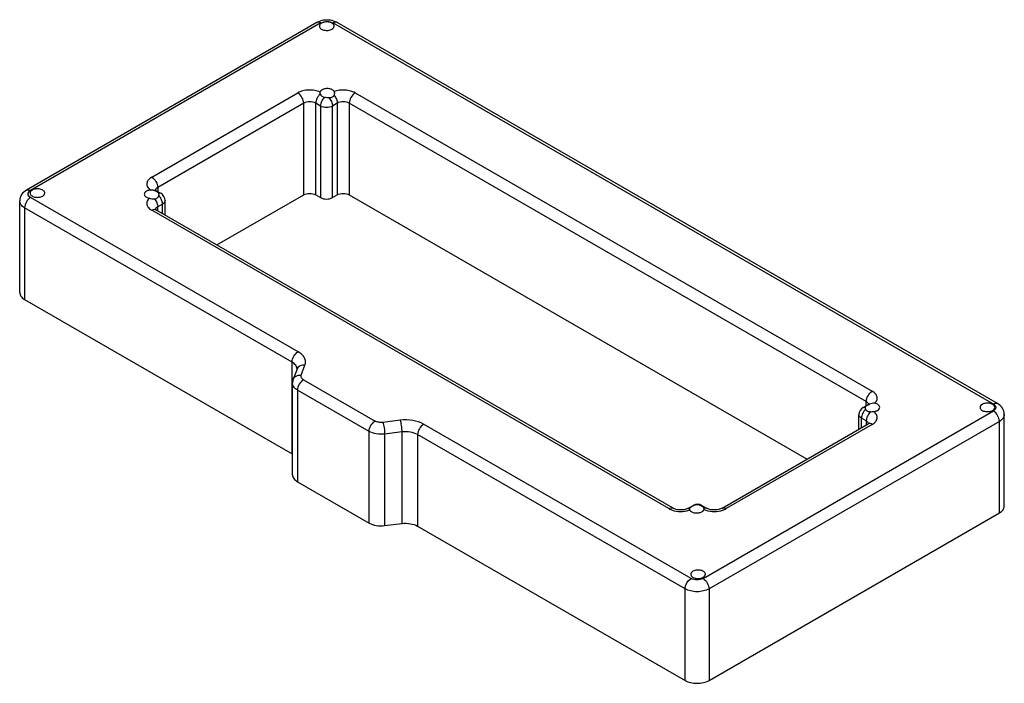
# Model space of a CAD drawing. Header units: millimetres. Extents: x 86 to 668, y 330 to 723.
import ezdxf

# ---------------------------------------------------------------- set-up
doc = ezdxf.new("R2010")
doc.units = ezdxf.units.MM
doc.header["$LTSCALE"] = 68.448019
doc.layers.get('0').update_dxf_attribs({"linetype": 'CONTINUOUS'})

msp = doc.modelspace()

# ---------------------------------------------------------------- linework, layer by layer
at = {"color": 7, "linetype": 'Continuous'}
for p, q in [((261.64, 720.84), (90.1, 621.8)), ((264.14, 720.6), (92.6, 621.56)), ((661.4, 495.33), (271.21, 720.6)), ((663.9, 495.58), (273.71, 720.84)), ((164.16, 629.48), (250.42, 679.28)), ((284.37, 679.28), (589.84, 502.92)), ((253.96, 673.16), (167.69, 623.35)), ((253.96, 619.02), (253.96, 673.16)), ((261.03, 619.02), (261.03, 673.16)), ((263.86, 671.53), (261.03, 673.16)), ((263.86, 671.53), (263.86, 617.39)), ((273.76, 673.16), (270.93, 671.53)), ((270.93, 617.39), (270.93, 671.53)), ((273.76, 673.16), (273.76, 619.02)), ((280.83, 673.16), (280.83, 619.02)), ((586.3, 496.8), (280.83, 673.16)), ((167.69, 623.35), (167.69, 620.96)), ((250.6, 526.25), (92.6, 617.47)), ((165.08, 621.7), (166.66, 621.56)), ((166.66, 621.56), (166.07, 621.99)), ((166.66, 621.56), (169.49, 619.93)), ((168.12, 620.12), (169.49, 619.93)), ((168.35, 618.58), (168.44, 619.2)), ((202.61, 589.37), (253.96, 619.02)), ((261.03, 619.02), (263.86, 617.39)), ((270.93, 617.39), (273.76, 619.02)), ((280.83, 619.02), (551.39, 462.82)), ((86.13, 561.3), (86.13, 615.43)), ((89.06, 611.35), (89.06, 557.22)), ((247.07, 520.13), (89.06, 611.35)), ((170.52, 613.56), (167.69, 611.92)), ((167.69, 609.53), (167.69, 611.92)), ((170.52, 607.9), (170.52, 613.56)), ((171.99, 607.05), (171.99, 615.6)), ((469.63, 433.52), (164.16, 609.88)), ((166.66, 610.13), (166.07, 610.56)), ((472.13, 433.77), (166.66, 610.13)), ((89.06, 557.22), (247.07, 465.99)), ((247.07, 465.99), (247.07, 520.13)), ((252.45, 512.36), (254.66, 518.31)), ((249.98, 515.97), (247.76, 510.02)), ((247.34, 453.53), (247.34, 507.67)), ((253.8, 509.71), (296.12, 485.28)), ((250.27, 503.58), (250.27, 449.45)), ((292.59, 479.15), (250.27, 503.58)), ((584.51, 493.37), (587.34, 495.01)), ((586.3, 494.41), (586.3, 496.8)), ((588.17, 495.24), (587.34, 495.01)), ((489.85, 392.21), (661.4, 491.25)), ((582.01, 480.5), (582.01, 489.04)), ((585.65, 493.6), (585.56, 493.21)), ((667.86, 435.07), (667.86, 489.21)), ((311.01, 485.77), (300.71, 484.49)), ((482.78, 392.21), (324.78, 483.43)), ((664.93, 485.12), (493.39, 386.08)), ((501.07, 433.77), (587.34, 483.57)), ((589.84, 483.33), (503.57, 433.52)), ((586.3, 485.37), (583.47, 487)), ((583.47, 481.34), (583.47, 487)), ((586.3, 485.37), (586.3, 482.98)), ((664.93, 430.99), (664.93, 485.12)), ((292.59, 425.02), (292.59, 479.15)), ((312.07, 478.87), (301.76, 477.59)), ((301.76, 477.59), (301.76, 423.46)), ((312.07, 424.73), (312.07, 478.87)), ((479.25, 386.08), (321.24, 477.31)), ((321.24, 477.31), (321.24, 423.17)), ((250.27, 449.45), (292.59, 425.02)), ((481.27, 433.77), (484.1, 435.4)), ((485.24, 435.63), (484.1, 435.4)), ((487.74, 435.59), (489.1, 435.4)), ((489.1, 435.4), (491.93, 433.77)), ((493.39, 331.95), (664.93, 430.99)), ((301.76, 423.46), (312.07, 424.73)), ((321.24, 423.17), (479.25, 331.95)), ((479.25, 331.95), (479.25, 386.08)), ((493.39, 386.08), (493.39, 331.95))]:
    msp.add_line(p, q, dxfattribs=at)
for centre, radius, start, end in [((265.76, 679.32), 2.22, 187.83034, 198.64548), ((166.99, 615.6), 5, 0, 59.99571), ((592.92, 484.01), 12.18, 117.84966, 119.96817), ((585.96, 494.73), 1.81, 15.90807, 17.70136), ((587.01, 489.04), 5, 119.99985, 180), ((585.43, 491.29), 2.32, 84.56252, 88.78222), ((585.96, 483.3), 1.81, 15.90766, 17.70386), ((242.56, 458.18), 9.02, 57.3901, 60.01566), ((482.12, 432.29), 1.71, 108.22897, 119.92172), ((477.59, 444.94), 13.01, 287.63659, 289.693), ((489.21, 423.91), 12.38, 116.69516, 119.96779), ((486.6, 431.07), 5, 60.00128, 119.99985), ((484.8, 427.24), 8.85, 62.2844, 70.64901), ((491.09, 431.08), 2.93, 101.35635, 104.75553), ((487.87, 396.67), 4.32, 295.92075, 299.95123)]:
    msp.add_arc(centre, radius, start, end, dxfattribs=at)
for points in [[(263.74, 721.76), (263.01, 721.53), (262.3, 721.23), (261.64, 720.84)], [(271.61, 721.76), (269.11, 722.56), (266.24, 722.56), (263.74, 721.76)], [(273.71, 720.84), (273.05, 721.23), (272.34, 721.53), (271.61, 721.76)], [(262.16, 721.04), (261.98, 721), (261.8, 720.94), (261.64, 720.84)], [(273.71, 720.84), (273.57, 720.93), (273.42, 720.99), (273.26, 721.02)], [(263.61, 679.77), (263.56, 679.61), (263.54, 679.45), (263.54, 679.29)], [(263.54, 679.29), (263.54, 679.2), (263.55, 679.11), (263.56, 679.02)], [(270.97, 676.93), (271.34, 677.14), (271.66, 677.47), (271.88, 677.84)], [(165.08, 621.7), (164.51, 621.84), (163.9, 621.93), (163.32, 621.86)], [(166.66, 610.13), (166.5, 610.22), (166.33, 610.28), (166.15, 610.32)], [(247.76, 510.02), (247.49, 509.27), (247.34, 508.46), (247.34, 507.67)], [(591.26, 495.8), (590.24, 495.99), (589.14, 495.64), (588.17, 495.24)], [(588.92, 490.83), (589.51, 490.82), (590.09, 490.88), (590.68, 490.94)], [(587.85, 483.77), (587.67, 483.73), (587.49, 483.67), (587.34, 483.57)], [(481.59, 433.91), (481.76, 433.97), (481.94, 434), (482.12, 434)], [(481.82, 433.63), (481.78, 433.54), (481.75, 433.45), (481.75, 433.35)], [(481.75, 433.35), (481.75, 433.31), (481.76, 433.26), (481.77, 433.22)], [(490.44, 433.64), (490.42, 433.74), (490.38, 433.83), (490.34, 433.91)], [(490.39, 433.03), (490.43, 433.17), (490.45, 433.31), (490.45, 433.45)], [(490.39, 433.03), (490.76, 432.87), (491.15, 432.72), (491.55, 432.59)], [(490.45, 433.45), (490.45, 433.51), (490.45, 433.58), (490.44, 433.64)]]:
    msp.add_open_spline(points, degree=3, dxfattribs=at)
for points, knots in [([(264.14, 720.6), (265.19, 721.2), (267.68, 721.68), (270.16, 721.2), (271.21, 720.6)], [0, 0, 0, 0, 0.5, 1, 1, 1, 1]), ([(264.14, 720.6), (263.97, 720.69), (263.37, 721), (262.64, 721.14), (262.16, 721.04)], [0, 0, 0, 0, 0.283865, 1, 1, 1, 1]), ([(264.46, 720.49), (264.1, 720.29), (263.48, 719.81), (263.19, 719.06), (263.19, 718.72)], [0, 0, 0, 0, 0.550847, 1, 1, 1, 1]), ([(263.19, 718.72), (263.19, 718.47), (263.34, 717.92), (263.93, 717.25), (264.8, 716.72), (266.3, 716.22), (268.33, 716.12), (269.94, 716.55), (270.61, 716.94)], [0, 0, 0, 0, 0.087136, 0.186849, 0.304529, 0.438666, 0.730082, 1, 1, 1, 1]), ([(271.89, 718.72), (271.89, 718.97), (271.73, 719.51), (271.14, 720.19), (270.27, 720.72), (268.78, 721.22), (266.74, 721.32), (265.13, 720.88), (264.46, 720.49)], [0, 0, 0, 0, 0.087136, 0.186849, 0.304529, 0.438666, 0.730082, 1, 1, 1, 1]), ([(270.61, 716.94), (270.97, 717.15), (271.59, 717.62), (271.89, 718.38), (271.89, 718.72)], [0, 0, 0, 0, 0.550847, 1, 1, 1, 1]), ([(273.26, 721.02), (273.11, 721.06), (272.4, 721.14), (271.69, 720.87), (271.21, 720.6)], [0, 0, 0, 0, 0.221701, 1, 1, 1, 1]), ([(263.61, 679.77), (262.6, 680.22), (260.36, 680.86), (256.87, 681.08), (253.46, 680.61), (251.34, 679.81), (250.42, 679.28)], [0, 0, 0, 0, 0.244716, 0.507457, 0.766198, 1, 1, 1, 1]), ([(264.81, 681.1), (264.66, 681.01), (264.16, 680.68), (263.74, 680.18), (263.61, 679.77)], [0, 0, 0, 0, 0.285025, 1, 1, 1, 1]), ([(272.02, 680.11), (271.76, 680.57), (270.75, 681.36), (268.86, 681.87), (266.76, 681.85), (265.39, 681.43), (264.81, 681.1)], [0, 0, 0, 0, 0.204205, 0.4635, 0.74423, 1, 1, 1, 1]), ([(284.37, 679.28), (283.52, 679.77), (281.57, 680.53), (277.39, 681.2), (274.05, 680.83), (272.02, 680.11)], [0, 0, 0, 0, 0.232181, 0.488725, 1, 1, 1, 1]), ([(253.96, 673.16), (253.96, 674.37), (253.13, 676.76), (251.47, 678.68), (250.42, 679.28)], [0, 0, 0, 0, 0.500001, 1, 1, 1, 1]), ([(263.65, 678.61), (262.86, 677.91), (261.63, 676.2), (261.03, 674.16), (261.03, 673.16)], [0, 0, 0, 0, 0.514293, 1, 1, 1, 1]), ([(263.65, 678.61), (263.82, 678.12), (264.55, 677.17), (265.67, 676.85), (266.26, 676.78)], [0, 0, 0, 0, 0.465613, 1, 1, 1, 1]), ([(266.26, 676.78), (265.53, 676.07), (264.4, 674.42), (263.86, 672.47), (263.86, 671.53)], [0, 0, 0, 0, 0.51689, 1, 1, 1, 1]), ([(266.26, 676.78), (266.46, 676.76), (267.29, 676.66), (268.13, 676.59), (268.76, 676.55)], [0, 0, 0, 0, 0.243227, 1, 1, 1, 1]), ([(268.76, 676.55), (268.96, 676.53), (269.71, 676.5), (270.49, 676.65), (270.97, 676.93)], [0, 0, 0, 0, 0.267912, 1, 1, 1, 1]), ([(268.76, 676.55), (269.42, 675.85), (270.44, 674.26), (270.93, 672.42), (270.93, 671.53)], [0, 0, 0, 0, 0.51933, 1, 1, 1, 1]), ([(271.88, 677.84), (272.06, 678.15), (272.21, 678.61), (272.24, 679.08), (272.24, 679.19)], [0, 0, 0, 0, 0.756387, 1, 1, 1, 1]), ([(271.88, 677.84), (272.45, 677.16), (273.35, 675.68), (273.76, 673.97), (273.76, 673.16)], [0, 0, 0, 0, 0.521946, 1, 1, 1, 1]), ([(272.24, 679.19), (272.24, 679.28), (272.22, 679.59), (272.14, 679.91), (272.02, 680.11)], [0, 0, 0, 0, 0.265565, 1, 1, 1, 1]), ([(284.37, 679.28), (283.32, 678.68), (281.66, 676.76), (280.83, 674.37), (280.83, 673.16)], [0, 0, 0, 0, 0.499998, 1, 1, 1, 1]), ([(261.03, 673.16), (259.98, 673.76), (257.5, 674.24), (255.01, 673.76), (253.96, 673.16)], [0, 0, 0, 0, 0.499991, 1, 1, 1, 1]), ([(270.93, 671.53), (269.88, 670.92), (267.4, 670.44), (264.91, 670.92), (263.86, 671.53)], [0, 0, 0, 0, 0.499999, 1, 1, 1, 1]), ([(280.83, 673.16), (279.78, 673.76), (277.29, 674.24), (274.81, 673.76), (273.76, 673.16)], [0, 0, 0, 0, 0.500001, 1, 1, 1, 1]), ([(164.16, 629.48), (163.39, 629.03), (162.07, 628.03), (161.17, 626.16), (161.25, 624.7), (161.79, 623.24), (162.66, 622.36), (163.32, 621.86)], [0, 0, 0, 0, 0.2816, 0.513431, 0.623645, 0.738323, 1, 1, 1, 1]), ([(164.16, 629.48), (165.21, 628.87), (166.87, 626.96), (167.69, 624.56), (167.69, 623.35)], [0, 0, 0, 0, 0.499999, 1, 1, 1, 1]), ([(100.98, 620.05), (100.98, 620.3), (100.83, 620.84), (100.24, 621.51), (99.36, 622.05), (97.87, 622.54), (95.83, 622.65), (94.23, 622.21), (93.55, 621.82)], [0, 0, 0, 0, 0.087136, 0.186849, 0.304529, 0.438666, 0.730082, 1, 1, 1, 1]), ([(167.69, 623.35), (167.52, 623.25), (166.95, 622.88), (166.46, 622.31), (166.31, 621.83)], [0, 0, 0, 0, 0.28441, 1, 1, 1, 1]), ([(90.1, 621.8), (88.98, 621.16), (86.95, 619.37), (86.13, 616.73), (86.13, 615.43)], [0, 0, 0, 0, 0.500251, 1, 1, 1, 1]), ([(92.6, 617.47), (91.55, 616.87), (89.89, 614.95), (89.06, 612.56), (89.06, 611.35)], [0, 0, 0, 0, 0.499915, 1, 1, 1, 1]), ([(90.1, 621.8), (90.44, 622), (91.36, 622.14), (92.19, 621.8), (92.6, 621.56)], [0, 0, 0, 0, 0.449119, 1, 1, 1, 1]), ([(92.6, 617.47), (92.19, 617.71), (91.47, 618.26), (90.98, 619.52), (91.47, 620.77), (92.19, 621.32), (92.6, 621.56)], [0, 0, 0, 0, 0.275431, 0.500012, 0.724585, 1, 1, 1, 1]), ([(93.55, 621.82), (93.19, 621.61), (92.58, 621.14), (92.28, 620.38), (92.28, 620.05)], [0, 0, 0, 0, 0.550847, 1, 1, 1, 1]), ([(92.28, 620.05), (92.28, 619.8), (92.43, 619.25), (93.02, 618.58), (93.9, 618.05), (95.39, 617.55), (97.42, 617.45), (99.03, 617.88), (99.71, 618.27)], [0, 0, 0, 0, 0.087136, 0.186849, 0.304529, 0.438666, 0.730082, 1, 1, 1, 1]), ([(99.71, 618.27), (100.06, 618.48), (100.68, 618.95), (100.98, 619.71), (100.98, 620.05)], [0, 0, 0, 0, 0.550847, 1, 1, 1, 1]), ([(161.01, 621.17), (160.65, 620.96), (160.03, 620.49), (159.74, 619.73), (159.74, 619.39)], [0, 0, 0, 0, 0.550845, 1, 1, 1, 1]), ([(159.74, 619.39), (159.74, 619.13), (159.91, 618.54), (160.58, 617.84), (161.55, 617.3), (162.32, 617.08), (162.73, 617.01)], [0, 0, 0, 0, 0.195731, 0.422686, 0.6928, 1, 1, 1, 1]), ([(163.32, 621.86), (163.1, 621.84), (162.31, 621.72), (161.52, 621.46), (161.01, 621.17)], [0, 0, 0, 0, 0.267109, 1, 1, 1, 1]), ([(162.73, 617.01), (162.2, 616.51), (161.32, 615.38), (161.1, 613.21), (162.2, 611.23), (163.44, 610.3), (164.16, 609.88)], [0, 0, 0, 0, 0.251765, 0.474358, 0.712978, 1, 1, 1, 1]), ([(162.73, 617.01), (163.25, 616.91), (164.27, 616.7), (165.31, 616.57), (165.82, 616.61)], [0, 0, 0, 0, 0.512613, 1, 1, 1, 1]), ([(166.37, 621.25), (166.26, 621.29), (165.85, 621.47), (165.41, 621.61), (165.08, 621.7)], [0, 0, 0, 0, 0.243258, 1, 1, 1, 1]), ([(165.82, 616.61), (165.94, 616.62), (166.4, 616.68), (166.86, 616.82), (167.16, 617)], [0, 0, 0, 0, 0.261003, 1, 1, 1, 1]), ([(168.12, 620.12), (167.92, 620.35), (167.35, 620.77), (166.73, 621.09), (166.37, 621.25)], [0, 0, 0, 0, 0.436334, 1, 1, 1, 1]), ([(167.16, 617), (167.46, 617.17), (167.97, 617.63), (168.27, 618.26), (168.35, 618.58)], [0, 0, 0, 0, 0.507538, 1, 1, 1, 1]), ([(168.44, 619.2), (168.44, 619.29), (168.42, 619.61), (168.28, 619.94), (168.12, 620.12)], [0, 0, 0, 0, 0.27051, 1, 1, 1, 1]), ([(170.52, 613.56), (170.52, 614.45), (170.03, 616.29), (169.01, 617.88), (168.35, 618.58)], [0, 0, 0, 0, 0.480669, 1, 1, 1, 1]), ([(253.96, 619.02), (255.01, 619.63), (257.5, 620.11), (259.98, 619.63), (261.03, 619.02)], [0, 0, 0, 0, 0.5, 1, 1, 1, 1]), ([(263.86, 617.39), (264.91, 616.79), (267.4, 616.31), (269.88, 616.79), (270.93, 617.39)], [0, 0, 0, 0, 0.500001, 1, 1, 1, 1]), ([(273.76, 619.02), (274.81, 619.63), (277.29, 620.11), (279.78, 619.63), (280.83, 619.02)], [0, 0, 0, 0, 0.5, 1, 1, 1, 1]), ([(89.06, 611.35), (88.24, 611.83), (86.82, 612.92), (86.13, 614.65), (86.13, 615.43)], [0, 0, 0, 0, 0.550803, 1, 1, 1, 1]), ([(165.82, 616.61), (166.39, 615.93), (167.28, 614.44), (167.69, 612.74), (167.69, 611.92)], [0, 0, 0, 0, 0.521956, 1, 1, 1, 1]), ([(167.69, 611.92), (167.52, 611.82), (166.95, 611.44), (166.46, 610.88), (166.31, 610.4)], [0, 0, 0, 0, 0.28441, 1, 1, 1, 1]), ([(171.99, 615.6), (171.99, 615.21), (171.65, 614.34), (170.94, 613.79), (170.52, 613.56)], [0, 0, 0, 0, 0.449173, 1, 1, 1, 1]), ([(166.15, 610.32), (166, 610.35), (165.31, 610.41), (164.62, 610.15), (164.16, 609.88)], [0, 0, 0, 0, 0.222209, 1, 1, 1, 1]), ([(86.13, 561.3), (86.13, 560.52), (86.82, 558.78), (88.24, 557.69), (89.06, 557.22)], [0, 0, 0, 0, 0.449208, 1, 1, 1, 1]), ([(247.07, 520.13), (247.07, 521.34), (247.9, 523.73), (249.56, 525.64), (250.61, 526.25)], [0, 0, 0, 0, 0.500002, 1, 1, 1, 1]), ([(254.66, 518.31), (254.92, 518.98), (255.16, 520.48), (254.48, 522.73), (252.89, 524.73), (251.43, 525.78), (250.6, 526.25)], [0, 0, 0, 0, 0.223579, 0.451196, 0.706148, 1, 1, 1, 1]), ([(250, 516.04), (250, 516.82), (249.32, 518.56), (247.9, 519.65), (247.07, 520.13)], [0, 0, 0, 0, 0.449231, 1, 1, 1, 1]), ([(254.66, 518.31), (253.69, 518.43), (252.15, 518.24), (250.61, 517.14), (250.13, 516.37), (249.98, 515.97)], [0, 0, 0, 0, 0.529087, 0.770446, 1, 1, 1, 1]), ([(247.76, 510.02), (247.91, 510.42), (248.4, 511.18), (249.93, 512.29), (251.47, 512.48), (252.45, 512.36)], [0, 0, 0, 0, 0.229485, 0.470811, 1, 1, 1, 1]), ([(250, 516.04), (250, 516.05), (249.99, 515.99), (249.99, 515.99), (249.98, 515.97)], [0, 0, 0, 0, 0.128133, 1, 1, 1, 1]), ([(253.8, 509.71), (253.53, 509.87), (253.04, 510.22), (252.51, 510.88), (252.29, 511.63), (252.37, 512.13), (252.45, 512.36)], [0, 0, 0, 0, 0.293692, 0.548819, 0.776519, 1, 1, 1, 1]), ([(250.27, 503.58), (249.44, 504.06), (248.02, 505.15), (247.34, 506.89), (247.34, 507.67)], [0, 0, 0, 0, 0.550757, 1, 1, 1, 1]), ([(253.8, 509.71), (252.75, 509.1), (251.1, 507.19), (250.27, 504.8), (250.27, 503.58)], [0, 0, 0, 0, 0.499915, 1, 1, 1, 1]), ([(586.3, 496.8), (586.3, 498.01), (587.13, 500.4), (588.79, 502.32), (589.84, 502.92)], [0, 0, 0, 0, 0.500002, 1, 1, 1, 1]), ([(591.26, 495.8), (591.8, 496.29), (592.68, 497.42), (592.9, 499.6), (591.79, 501.57), (590.56, 502.51), (589.84, 502.92)], [0, 0, 0, 0, 0.251765, 0.474358, 0.712978, 1, 1, 1, 1]), ([(586.83, 494.57), (586.74, 494.51), (586.42, 494.32), (586.1, 494.11), (585.91, 493.93)], [0, 0, 0, 0, 0.29036, 1, 1, 1, 1]), ([(587.68, 495.28), (587.64, 495.43), (587.34, 496.06), (586.77, 496.53), (586.3, 496.8)], [0, 0, 0, 0, 0.222072, 1, 1, 1, 1]), ([(588.17, 495.24), (588.09, 495.2), (587.77, 495.06), (587.46, 494.9), (587.23, 494.78)], [0, 0, 0, 0, 0.258163, 1, 1, 1, 1]), ([(587.94, 495.46), (587.94, 495.48), (587.88, 495.37), (587.8, 495.33), (587.59, 495.15), (587.43, 495.06), (587.34, 495.01)], [0, 0, 0, 0, 0.059681, 0.245249, 0.559331, 1, 1, 1, 1]), ([(587.92, 495.43), (587.93, 495.44), (587.93, 495.45), (587.94, 495.46), (587.94, 495.46)], [0, 0, 0, 0, 0.725303, 1, 1, 1, 1]), ([(594.26, 493.41), (594.26, 493.68), (594.08, 494.26), (593.41, 494.96), (592.44, 495.5), (591.68, 495.72), (591.26, 495.8)], [0, 0, 0, 0, 0.195731, 0.422686, 0.6928, 1, 1, 1, 1]), ([(654.78, 495.15), (654.43, 494.94), (653.81, 494.46), (653.51, 493.71), (653.51, 493.37)], [0, 0, 0, 0, 0.550847, 1, 1, 1, 1]), ([(662.21, 493.37), (662.21, 493.62), (662.06, 494.16), (661.47, 494.84), (660.59, 495.37), (659.1, 495.87), (657.07, 495.97), (655.46, 495.53), (654.78, 495.15)], [0, 0, 0, 0, 0.087136, 0.186849, 0.304529, 0.438666, 0.730082, 1, 1, 1, 1]), ([(661.4, 495.33), (661.81, 495.57), (662.64, 495.91), (663.56, 495.77), (663.9, 495.58)], [0, 0, 0, 0, 0.550865, 1, 1, 1, 1]), ([(661.4, 495.33), (661.81, 495.09), (662.52, 494.55), (663.01, 493.29), (662.52, 492.03), (661.81, 491.49), (661.4, 491.25)], [0, 0, 0, 0, 0.275422, 0.500001, 0.72458, 1, 1, 1, 1]), ([(667.86, 489.21), (667.86, 490.5), (667.05, 493.14), (665.02, 494.93), (663.9, 495.58)], [0, 0, 0, 0, 0.499736, 1, 1, 1, 1]), ([(583.47, 487), (583.06, 487.24), (582.35, 487.78), (582.01, 488.65), (582.01, 489.04)], [0, 0, 0, 0, 0.550827, 1, 1, 1, 1]), ([(585.88, 492.25), (585.15, 491.55), (584.02, 489.9), (583.47, 487.95), (583.47, 487)], [0, 0, 0, 0, 0.516939, 1, 1, 1, 1]), ([(584.51, 493.37), (584.72, 493.5), (585.05, 493.6), (585.39, 493.61), (585.47, 493.61)], [0, 0, 0, 0, 0.737966, 1, 1, 1, 1]), ([(585.56, 493.21), (585.56, 493.18), (585.57, 493.02), (585.6, 492.87), (585.64, 492.76)], [0, 0, 0, 0, 0.23005, 1, 1, 1, 1]), ([(585.64, 492.76), (585.65, 492.72), (585.72, 492.54), (585.8, 492.37), (585.88, 492.25)], [0, 0, 0, 0, 0.232269, 1, 1, 1, 1]), ([(585.91, 493.93), (585.88, 493.9), (585.78, 493.8), (585.69, 493.69), (585.65, 493.6)], [0, 0, 0, 0, 0.275023, 1, 1, 1, 1]), ([(585.88, 492.25), (586.15, 491.79), (587.1, 490.98), (588.29, 490.84), (588.92, 490.83)], [0, 0, 0, 0, 0.462905, 1, 1, 1, 1]), ([(588.92, 490.83), (588.13, 490.12), (586.9, 488.41), (586.3, 486.37), (586.3, 485.37)], [0, 0, 0, 0, 0.514239, 1, 1, 1, 1]), ([(589.84, 483.33), (590.6, 483.77), (591.93, 484.77), (592.82, 486.64), (592.75, 488.11), (592.21, 489.56), (591.34, 490.45), (590.68, 490.94)], [0, 0, 0, 0, 0.2816, 0.513431, 0.623645, 0.738323, 1, 1, 1, 1]), ([(590.68, 490.94), (590.89, 490.96), (591.69, 491.08), (592.47, 491.34), (592.98, 491.63)], [0, 0, 0, 0, 0.267109, 1, 1, 1, 1]), ([(592.98, 491.63), (593.34, 491.84), (593.96, 492.32), (594.26, 493.07), (594.26, 493.41)], [0, 0, 0, 0, 0.550845, 1, 1, 1, 1]), ([(653.51, 493.37), (653.51, 493.12), (653.66, 492.58), (654.25, 491.9), (655.13, 491.37), (656.62, 490.87), (658.66, 490.77), (660.26, 491.21), (660.94, 491.59)], [0, 0, 0, 0, 0.087136, 0.186849, 0.304529, 0.438666, 0.730082, 1, 1, 1, 1]), ([(660.94, 491.59), (661.3, 491.8), (661.91, 492.27), (662.21, 493.03), (662.21, 493.37)], [0, 0, 0, 0, 0.550847, 1, 1, 1, 1]), ([(664.93, 485.12), (664.93, 486.33), (664.1, 488.73), (662.45, 490.64), (661.4, 491.25)], [0, 0, 0, 0, 0.499918, 1, 1, 1, 1]), ([(667.86, 489.21), (667.86, 488.43), (667.18, 486.69), (665.76, 485.6), (664.93, 485.12)], [0, 0, 0, 0, 0.449175, 1, 1, 1, 1]), ([(292.59, 479.15), (292.59, 480.36), (293.42, 482.76), (295.07, 484.67), (296.12, 485.28)], [0, 0, 0, 0, 0.499918, 1, 1, 1, 1]), ([(300.71, 484.49), (299.89, 484.39), (298.3, 484.42), (296.77, 484.9), (296.12, 485.28)], [0, 0, 0, 0, 0.52376, 1, 1, 1, 1]), ([(300.71, 484.49), (300.88, 484.04), (301.16, 482.98), (301.58, 480.69), (301.76, 478.83), (301.76, 477.59)], [0, 0, 0, 0, 0.206637, 0.468104, 1, 1, 1, 1]), ([(324.78, 483.43), (322.83, 484.55), (318.23, 485.99), (313.46, 486.08), (311.01, 485.77)], [0, 0, 0, 0, 0.47624, 1, 1, 1, 1]), ([(312.07, 478.87), (312.07, 480.11), (311.89, 481.97), (311.47, 484.26), (311.18, 485.32), (311.02, 485.77)], [0, 0, 0, 0, 0.531809, 0.793343, 1, 1, 1, 1]), ([(324.77, 483.43), (323.72, 482.82), (322.07, 480.91), (321.24, 478.52), (321.24, 477.31)], [0, 0, 0, 0, 0.499998, 1, 1, 1, 1]), ([(587.68, 483.85), (587.64, 484), (587.34, 484.63), (586.77, 485.1), (586.3, 485.37)], [0, 0, 0, 0, 0.222072, 1, 1, 1, 1]), ([(587.92, 484), (587.93, 484.01), (587.96, 484.07), (587.8, 483.86), (587.66, 483.79), (587.45, 483.64), (587.34, 483.57)], [0, 0, 0, 0, 0.042075, 0.177684, 0.497029, 1, 1, 1, 1]), ([(589.84, 483.33), (589.67, 483.42), (589.06, 483.73), (588.33, 483.87), (587.85, 483.77)], [0, 0, 0, 0, 0.28406, 1, 1, 1, 1]), ([(301.76, 477.59), (300.13, 477.39), (296.95, 477.45), (293.88, 478.4), (292.59, 479.15)], [0, 0, 0, 0, 0.52373, 1, 1, 1, 1]), ([(321.24, 477.31), (319.94, 478.05), (316.88, 479.01), (313.7, 479.07), (312.07, 478.87)], [0, 0, 0, 0, 0.476248, 1, 1, 1, 1]), ([(247.34, 453.53), (247.34, 452.75), (248.02, 451.02), (249.44, 449.93), (250.27, 449.45)], [0, 0, 0, 0, 0.449233, 1, 1, 1, 1]), ([(469.63, 433.52), (470.04, 433.76), (470.87, 434.1), (471.79, 433.96), (472.13, 433.77)], [0, 0, 0, 0, 0.550824, 1, 1, 1, 1]), ([(469.63, 433.52), (469.78, 433.43), (470.42, 433.09), (471.1, 432.81), (471.63, 432.63)], [0, 0, 0, 0, 0.239308, 1, 1, 1, 1]), ([(471.63, 432.63), (473.21, 432.09), (476.57, 431.6), (479.94, 432.04), (481.53, 432.55)], [0, 0, 0, 0, 0.498766, 1, 1, 1, 1]), ([(481.27, 433.77), (480.68, 433.43), (479.16, 432.91), (476.7, 432.65), (474.24, 432.91), (472.72, 433.43), (472.13, 433.77)], [0, 0, 0, 0, 0.218162, 0.499987, 0.781824, 1, 1, 1, 1]), ([(481.77, 433.22), (481.77, 433.18), (481.82, 433), (481.9, 432.82), (481.97, 432.7)], [0, 0, 0, 0, 0.216181, 1, 1, 1, 1]), ([(482.12, 434), (482.08, 433.97), (481.97, 433.86), (481.87, 433.73), (481.82, 433.63)], [0, 0, 0, 0, 0.284797, 1, 1, 1, 1]), ([(481.97, 432.7), (482.23, 432.23), (483.25, 431.45), (485.14, 430.93), (487.23, 430.95), (488.6, 431.37), (489.18, 431.7)], [0, 0, 0, 0, 0.204205, 0.4635, 0.74423, 1, 1, 1, 1]), ([(483.03, 434.64), (482.94, 434.58), (482.62, 434.39), (482.31, 434.18), (482.12, 434)], [0, 0, 0, 0, 0.289851, 1, 1, 1, 1]), ([(485.24, 435.63), (485.1, 435.58), (484.56, 435.4), (484.03, 435.16), (483.65, 434.97)], [0, 0, 0, 0, 0.256151, 1, 1, 1, 1]), ([(487.74, 435.59), (487.14, 435.8), (486.26, 435.88), (485.44, 435.69), (485.24, 435.63)], [0, 0, 0, 0, 0.746455, 1, 1, 1, 1]), ([(490.34, 433.91), (490.22, 434.15), (489.76, 434.6), (489.23, 434.91), (488.92, 435.08)], [0, 0, 0, 0, 0.425128, 1, 1, 1, 1]), ([(489.18, 431.7), (489.33, 431.79), (489.83, 432.12), (490.26, 432.62), (490.39, 433.03)], [0, 0, 0, 0, 0.285025, 1, 1, 1, 1]), ([(490.51, 433.95), (490.64, 433.98), (491.12, 434.04), (491.62, 433.94), (491.93, 433.77)], [0, 0, 0, 0, 0.272264, 1, 1, 1, 1]), ([(491.55, 432.59), (493.16, 432.06), (496.57, 431.59), (499.97, 432.08), (501.57, 432.63)], [0, 0, 0, 0, 0.500655, 1, 1, 1, 1]), ([(501.07, 433.77), (500.48, 433.43), (498.96, 432.91), (496.5, 432.65), (494.04, 432.91), (492.52, 433.43), (491.93, 433.77)], [0, 0, 0, 0, 0.218163, 0.499988, 0.781825, 1, 1, 1, 1]), ([(501.07, 433.77), (501.41, 433.96), (502.33, 434.1), (503.16, 433.76), (503.57, 433.52)], [0, 0, 0, 0, 0.449177, 1, 1, 1, 1]), ([(501.57, 432.63), (501.75, 432.69), (502.44, 432.94), (503.1, 433.25), (503.57, 433.52)], [0, 0, 0, 0, 0.260448, 1, 1, 1, 1]), ([(664.93, 430.99), (665.76, 431.47), (667.18, 432.55), (667.86, 434.29), (667.86, 435.07)], [0, 0, 0, 0, 0.550792, 1, 1, 1, 1]), ([(292.59, 425.02), (293.88, 424.27), (296.95, 423.31), (300.13, 423.25), (301.76, 423.46)], [0, 0, 0, 0, 0.476249, 1, 1, 1, 1]), ([(312.07, 424.73), (313.7, 424.94), (316.88, 424.88), (319.94, 423.92), (321.24, 423.17)], [0, 0, 0, 0, 0.523751, 1, 1, 1, 1]), ([(483.88, 396.47), (483.52, 396.27), (482.9, 395.79), (482.6, 395.04), (482.6, 394.7)], [0, 0, 0, 0, 0.550847, 1, 1, 1, 1]), ([(491.3, 394.7), (491.3, 394.95), (491.15, 395.49), (490.56, 396.16), (489.69, 396.7), (488.19, 397.19), (486.16, 397.3), (484.55, 396.86), (483.88, 396.47)], [0, 0, 0, 0, 0.087136, 0.186849, 0.304529, 0.438666, 0.730082, 1, 1, 1, 1]), ([(479.25, 386.08), (479.25, 387.29), (480.07, 389.69), (481.73, 391.6), (482.78, 392.21)], [0, 0, 0, 0, 0.499918, 1, 1, 1, 1]), ([(482.6, 394.7), (482.6, 394.46), (482.74, 393.93), (483.29, 393.28), (484.11, 392.75), (485.53, 392.24), (487.5, 392.08), (489.07, 392.44), (489.76, 392.78)], [0, 0, 0, 0, 0.086934, 0.185678, 0.301631, 0.433841, 0.723963, 1, 1, 1, 1]), ([(489.85, 392.21), (488.8, 391.6), (486.32, 391.12), (483.83, 391.6), (482.78, 392.21)], [0, 0, 0, 0, 0.500006, 1, 1, 1, 1]), ([(489.85, 392.21), (490.9, 391.6), (492.56, 389.69), (493.39, 387.3), (493.39, 386.08)], [0, 0, 0, 0, 0.499916, 1, 1, 1, 1]), ([(490.03, 392.92), (490.39, 393.13), (491.01, 393.6), (491.3, 394.36), (491.3, 394.7)], [0, 0, 0, 0, 0.550847, 1, 1, 1, 1]), ([(493.39, 386.08), (492.38, 385.5), (490.05, 384.66), (486.32, 384.25), (482.59, 384.66), (480.25, 385.5), (479.25, 386.08)], [0, 0, 0, 0, 0.237216, 0.499941, 0.762715, 1, 1, 1, 1]), ([(479.25, 331.95), (480.25, 331.37), (482.58, 330.52), (486.32, 330.12), (490.05, 330.52), (492.38, 331.37), (493.39, 331.95)], [0, 0, 0, 0, 0.237241, 0.5, 0.76276, 1, 1, 1, 1])]:
    msp.add_open_spline(points, degree=3, knots=knots, dxfattribs=at)

doc.saveas('drawing.dxf')
